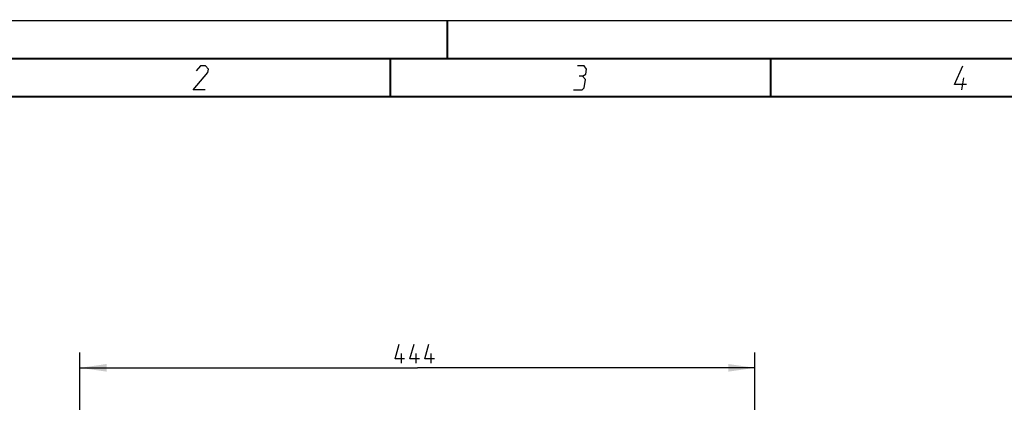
# Model space of a CAD drawing. Header units: millimetres. Extents: x 0 to 420, y 0 to 297.
# Tile 41 of 136: x 69 to 198, y 247 to 297. Entities that reach past the tile are written whole.
import ezdxf

# ---------------------------------------------------------------- set-up
doc = ezdxf.new("R2010")
doc.units = ezdxf.units.MM
doc.header["$LTSCALE"] = 23.1
doc.layers.get('0').update_dxf_attribs({"linetype": 'CONTINUOUS'})
doc.layers.add('DIM_PILOTEES', color=7, linetype='CONTINUOUS')
doc.styles.get("Standard").update_dxf_attribs({"font": 'txt', "width": 0.7})
doc.dimstyles.new('DIMSTYLE_6', dxfattribs={"dimtxt": 2.5, "dimasz": 3.5, "dimexe": 2, "dimexo": 0, "dimtad": 1, "dimdec": 0, "dimlfac": 5, "dimdsep": 46, "dimtxsty": 'Standard', "dimblk": '_FILLED', "dimblk1": '_FILLED', "dimblk2": '_FILLED', "dimcen": 0.09, "dimazin": 2, "dimtp": 0.8, "dimtm": 0.8, "dimtfac": 1, "dimtdec": 0, "dimtofl": 0, "dimtmove": 0, "dimatfit": 3, "dimldrblk": '_FILLED', "dimfxl": 0, "dimtolj": 1, "dimarcsym": 0})

# ---------------------------------------------------------------- blocks, each defined once
blk = doc.blocks.new('_FILLED')
at = {"color": 0, "linetype": 'ByBlock'}
blk.add_solid([(0, 0), (-1, 0.143), (-1, -0.143)], dxfattribs=at)
blk = doc.blocks.new('*D11')
at = {"layer": 'DIM_PILOTEES', "color": 2, "linetype": 'Continuous'}
for p, q in [((76.7, 241.19), (76.7, 253.37)), ((165.44, 241.2), (165.44, 253.37)), ((76.7, 251.37), (121.07, 251.37)), ((165.44, 251.37), (121.07, 251.37))]:
    blk.add_line(p, q, dxfattribs=at)
at = {"layer": 'DIM_PILOTEES', "color": 2, "linetype": 'Continuous', "xscale": 3.5, "yscale": 3.5, "zscale": 3.5, "rotation": 180}
blk.add_blockref('_FILLED', (76.7, 251.37), dxfattribs=at)
at = {"layer": 'DIM_PILOTEES', "color": 2, "linetype": 'Continuous', "xscale": 3.5, "yscale": 3.5, "zscale": 3.5}
blk.add_blockref('_FILLED', (165.44, 251.37), dxfattribs=at)
at = {"layer": 'DIM_PILOTEES', "color": 2, "linetype": 'Continuous', "insert": (121.07, 254.5), "char_height": 2.5, "width": 8.8393, "attachment_point": 2, "line_spacing_factor": 0.9}
blk.add_mtext('{\\ftxt;\\W0.0001;\\H0.0001;\\~}{\\ftxt;\\W2.3571428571;\\H2.5; }{\\ftxt;\\W0.0001;\\H0.0001;\\~}', dxfattribs=at)

msp = doc.modelspace()

# ---------------------------------------------------------------- linework, layer by layer
at = {"color": 7, "linetype": 'Continuous'}
for p, q in [((0, 297), (420, 297)), ((25, 286.9999), (410, 286.9999))]:
    msp.add_line(p, q, dxfattribs=at)
at = {"color": 2, "linetype": 'Continuous'}
msp.add_line((192.6396, 287.925), (192.8968, 289.5), dxfattribs=at)
at = {"color": 7, "linetype": 'Continuous', "const_width": 0.25}
for points in [[(125, 297), (125, 292)], [(415, 292), (20, 292)], [(117.5002, 292), (117.5002, 287)], [(167.5002, 292), (167.5002, 287)], [(25, 287), (410, 287)]]:
    msp.add_lwpolyline(points, dxfattribs=at)
at = {"color": 2, "linetype": 'Continuous'}
for points in [[(93.1646, 287.925), (91.5896, 287.925), (93.5319, 290.175), (93.6054, 290.625), (93.2289, 291.075), (92.5539, 291.075), (91.9937, 290.4)], [(142.7835, 289.725), (143.1952, 289.95), (143.3054, 290.625), (143.0039, 291.075), (142.1039, 291.075)], [(193.2748, 288.6), (191.6998, 288.6), (192.7789, 291.075)], [(141.5896, 287.925), (142.7146, 287.925), (142.9763, 288.15), (143.16, 289.275), (142.7835, 289.725), (142.3335, 289.725)]]:
    msp.add_lwpolyline(points, dxfattribs=at)
at = {"layer": 'DIM_PILOTEES', "color": 2, "linetype": 'Continuous'}
for p, q in [((118.9607, 251.9994), (118.9607, 253.2494)), ((120.925, 251.9994), (120.925, 253.2494)), ((122.8893, 251.9994), (122.8893, 253.2494))]:
    msp.add_line(p, q, dxfattribs=at)
for points in [[(119.3774, 252.5351), (118.1274, 252.5351), (118.6631, 254.4994)], [(121.3417, 252.5351), (120.0917, 252.5351), (120.6274, 254.4994)], [(123.306, 252.5351), (122.056, 252.5351), (122.5917, 254.4994)]]:
    msp.add_lwpolyline(points, dxfattribs=at)

# ---------------------------------------------------------------- dimensions: what is measured, and where the dimension line sits
dim = msp.add_linear_dim(base=(165.4438, 251.3744), p1=(76.7038, 241.1939), p2=(165.4438, 241.1962), text='{\\ftxt;\\W0.0001;\\H0.0001;\\~}{\\ftxt;\\W2.3571428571;\\H2.5; }{\\ftxt;\\W0.0001;\\H0.0001;\\~}', dimstyle='DIMSTYLE_6', dxfattribs=at)
dim.commit()
dim.dimension.update_dxf_attribs({"geometry": '*D11', "text_midpoint": (120.7167, 251.3744), "dimtype": 160})

doc.saveas('drawing.dxf')
